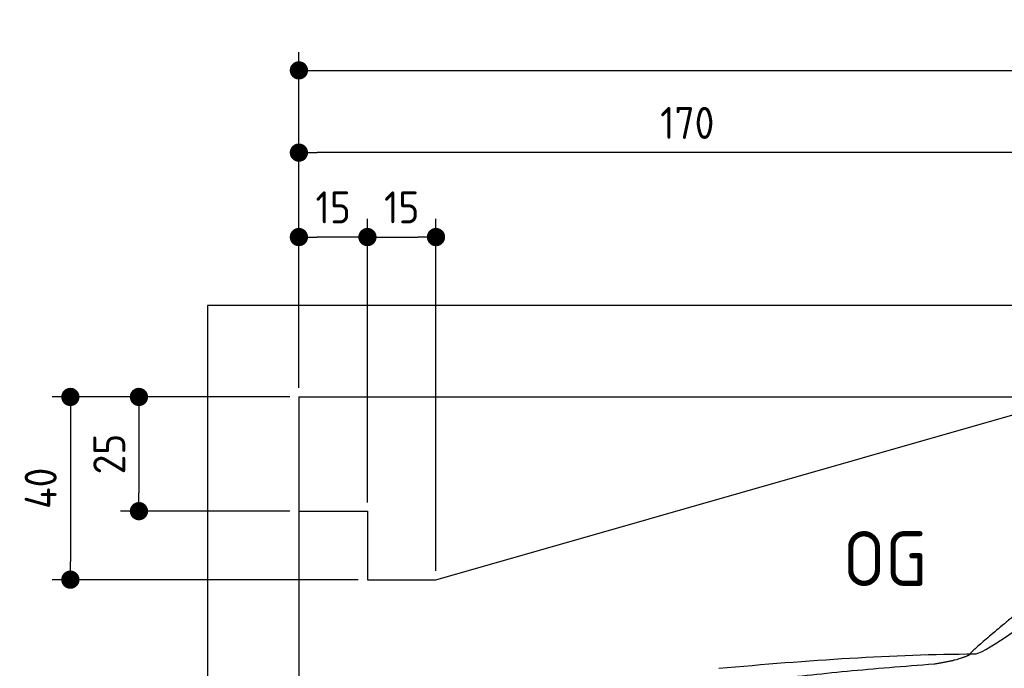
# Model space of a CAD drawing. Header units: millimetres. Extents: x -411 to 6777, y 0 to 6677.
# Tile 3 of 6: x -411 to 1744, y 5257 to 6677. Entities that reach past the tile are written whole.
import ezdxf

# ---------------------------------------------------------------- set-up
doc = ezdxf.new("R2010")
doc.units = ezdxf.units.MM
doc.layers.add('4', color=3, linetype='Continuous')
for name, color, linetype, lineweight in [('car', 10, 'Continuous', 25), ('Freiraum', 7, 'Continuous', 25), ('Gebäude', 7, 'Continuous', 25)]:
    doc.layers.add(name, color=color, linetype=linetype, lineweight=lineweight)
doc.styles.get("Standard").update_dxf_attribs({"font": 'ISOCP.SHX'})
doc.dimstyles.new('GEN-ISO', dxfattribs={"dimscale": 20, "dimtxt": 3.5, "dimasz": 2, "dimexe": 2, "dimexo": 1, "dimgap": 1.5, "dimtad": 1, "dimdec": 1, "dimlfac": 0.1, "dimdsep": 46, "dimtxsty": 'STANDARD', "dimblk": 'PUNKT', "dimcen": 2, "dimclrd": 256, "dimclre": 256, "dimclrt": 2, "dimadec": 0, "dimazin": 0, "dimtp": 0.1, "dimtm": 0.1, "dimtfac": 0.71, "dimtdec": 1, "dimtmove": 2, "dimatfit": 3, "dimldrblk": 'PUNKT', "dimfxl": 2, "dimtolj": 1, "dimarcsym": 0})

# ---------------------------------------------------------------- blocks, each defined once
blk = doc.blocks.new('PUNKT')
at = {"layer": '4', "color": 0, "linetype": 'ByBlock'}
blk.add_line((-0.5, 0), (-1, 0), dxfattribs=at)
at = {"layer": '4', "color": 0, "linetype": 'ByBlock', "const_width": 0.5}
blk.add_lwpolyline([(-0.25, 0, 1), (0.25, 0, 1)], format="xyb", close=True, dxfattribs=at)
blk = doc.blocks.new('*D210')
at = {"layer": '4', "lineweight": -2, "transparency": 16777216}
for p, q in [((200, 5870.9), (200, 6605.8)), ((5700, 6070.9), (5700, 6605.8)), ((240, 6565.8), (5660, 6565.8))]:
    blk.add_line(p, q, dxfattribs=at)
at = {"layer": 'Defpoints', "color": 0, "transparency": 16777216}
for p in [(5700, 6565.8), (5700, 6050.9), (200, 5850.9)]:
    blk.add_point(p, dxfattribs=at)
at = {"layer": '4', "lineweight": -2, "transparency": 16777216, "xscale": 40, "yscale": 40, "zscale": 40, "rotation": 180}
blk.add_blockref('PUNKT', (200, 6565.8), dxfattribs=at)
at = {"layer": '4', "lineweight": -2, "transparency": 16777216, "xscale": 40, "yscale": 40, "zscale": 40}
blk.add_blockref('PUNKT', (5700, 6565.8), dxfattribs=at)
at = {"layer": '4', "color": 2, "transparency": 16777216, "insert": (2950, 6630.8), "char_height": 70, "attachment_point": 5}
blk.add_mtext('550', dxfattribs=at)
blk = doc.blocks.new('Car')
at = {"layer": 'car'}
for points, degree in [([(1629.6, 5303.6), (1665.3, 5300.2), (1965.2, 5551.8), (2142.7, 5662.4)], 3), ([(1925.6, 5557.4), (1845, 5496.2), (1743.4, 5411.8), (1615, 5305.4), (1621, 5303.5)], 4), ([(1070.6, 5266.9), (1266.8, 5286.6), (1451.9, 5301.4), (1629.6, 5303.6)], 3), ([(1541.9, 5281), (1595, 5289.3), (1620.7, 5302.5)], 2), ([(729.5, 5145.1), (965.3, 5233.8), (1541.9, 5281)], 2)]:
    blk.add_open_spline(points, degree=degree, dxfattribs=at)
blk = doc.blocks.new('_Dot')
at = {"color": 0, "linetype": 'ByBlock', "lineweight": -2}
blk.add_line((-0.5, 0), (-1, 0), dxfattribs=at)
at = {"color": 0, "linetype": 'ByBlock', "const_width": 0.5}
blk.add_lwpolyline([(-0.25, 0, 1), (0.25, 0, 1)], format="xyb", close=True, dxfattribs=at)
blk = doc.blocks.new('*D216')
at = {"layer": '4', "lineweight": -2, "transparency": 16777216}
for p, q in [((200, 5870.9), (200, 6425.7)), ((1899.7, 5870.8), (1899.7, 6425.7)), ((1859.7, 6385.7), (240, 6385.7))]:
    blk.add_line(p, q, dxfattribs=at)
at = {"layer": 'Defpoints', "color": 0, "transparency": 16777216}
for p in [(200, 6385.7), (200, 5850.9), (1899.7, 5850.8)]:
    blk.add_point(p, dxfattribs=at)
at = {"layer": '4', "lineweight": -2, "transparency": 16777216, "xscale": 40, "yscale": 40, "zscale": 40, "rotation": 180}
blk.add_blockref('_Dot', (200, 6385.7), dxfattribs=at)
at = {"layer": '4', "lineweight": -2, "transparency": 16777216, "xscale": 40, "yscale": 40, "zscale": 40}
blk.add_blockref('_Dot', (1899.7, 6385.7), dxfattribs=at)
at = {"layer": '4', "color": 2, "transparency": 16777216, "insert": (1049.8, 6450.7), "char_height": 70, "attachment_point": 5}
blk.add_mtext('170', dxfattribs=at)
blk = doc.blocks.new('*D217')
at = {"layer": '4', "lineweight": -2, "transparency": 16777216}
for p, q in [((200, 5870.9), (200, 6240.9)), ((350, 5620.9), (350, 6240.9)), ((310, 6200.9), (240, 6200.9))]:
    blk.add_line(p, q, dxfattribs=at)
at = {"layer": 'Defpoints', "color": 0, "transparency": 16777216}
for p in [(200, 6200.9), (200, 5850.9), (350, 5600.9)]:
    blk.add_point(p, dxfattribs=at)
at = {"layer": '4', "lineweight": -2, "transparency": 16777216, "xscale": 40, "yscale": 40, "zscale": 40, "rotation": 180}
blk.add_blockref('_Dot', (200, 6200.9), dxfattribs=at)
at = {"layer": '4', "lineweight": -2, "transparency": 16777216, "xscale": 40, "yscale": 40, "zscale": 40}
blk.add_blockref('_Dot', (350, 6200.9), dxfattribs=at)
at = {"layer": '4', "color": 2, "transparency": 16777216, "insert": (275, 6265.9), "char_height": 70, "attachment_point": 5}
blk.add_mtext('15', dxfattribs=at)
blk = doc.blocks.new('*D218')
at = {"layer": '4', "lineweight": -2, "transparency": 16777216}
for p, q in [((180, 5850.9), (-340, 5850.9)), ((-300, 5810.9), (-300, 5490.9)), ((330, 5450.9), (-340, 5450.9))]:
    blk.add_line(p, q, dxfattribs=at)
at = {"layer": 'Defpoints', "color": 0, "transparency": 16777216}
for p in [(200, 5850.9), (-300, 5450.9), (350, 5450.9)]:
    blk.add_point(p, dxfattribs=at)
at = {"layer": '4', "lineweight": -2, "transparency": 16777216, "xscale": 40, "yscale": 40, "zscale": 40}
for p, rotation in [((-300, 5850.9), 90), ((-300, 5450.9), 270)]:
    blk.add_blockref('_Dot', p, dxfattribs=dict(at, rotation=rotation))
at = {"layer": '4', "color": 2, "transparency": 16777216, "insert": (-365, 5650.9), "char_height": 70, "attachment_point": 5, "rotation": 90}
blk.add_mtext('40', dxfattribs=at)
blk = doc.blocks.new('*D219')
at = {"layer": '4', "lineweight": -2, "transparency": 16777216}
for p, q in [((180, 5850.9), (-190, 5850.9)), ((-150, 5810.9), (-150, 5640.9)), ((180, 5600.9), (-190, 5600.9))]:
    blk.add_line(p, q, dxfattribs=at)
at = {"layer": 'Defpoints', "color": 0, "transparency": 16777216}
for p in [(200, 5850.9), (-150, 5600.9), (200, 5600.9)]:
    blk.add_point(p, dxfattribs=at)
at = {"layer": '4', "lineweight": -2, "transparency": 16777216, "xscale": 40, "yscale": 40, "zscale": 40}
for p, rotation in [((-150, 5850.9), 90), ((-150, 5600.9), 270)]:
    blk.add_blockref('_Dot', p, dxfattribs=dict(at, rotation=rotation))
at = {"layer": '4', "color": 2, "transparency": 16777216, "insert": (-215, 5725.9), "char_height": 70, "attachment_point": 5, "rotation": 90}
blk.add_mtext('25', dxfattribs=at)
blk = doc.blocks.new('*D220')
at = {"layer": '4', "lineweight": -2, "transparency": 16777216}
for p, q in [((350, 5620), (350, 6240.9)), ((500, 5470), (500, 6240.9)), ((390, 6200.9), (460, 6200.9))]:
    blk.add_line(p, q, dxfattribs=at)
at = {"layer": 'Defpoints', "color": 0, "transparency": 16777216}
for p in [(500, 6200.9), (350, 5600), (500, 5450)]:
    blk.add_point(p, dxfattribs=at)
at = {"layer": '4', "lineweight": -2, "transparency": 16777216, "xscale": 40, "yscale": 40, "zscale": 40, "rotation": 180}
blk.add_blockref('_Dot', (350, 6200.9), dxfattribs=at)
at = {"layer": '4', "lineweight": -2, "transparency": 16777216, "xscale": 40, "yscale": 40, "zscale": 40}
blk.add_blockref('_Dot', (500, 6200.9), dxfattribs=at)
at = {"layer": '4', "color": 2, "transparency": 16777216, "insert": (425, 6265.9), "char_height": 70, "attachment_point": 5}
blk.add_mtext('15', dxfattribs=at)
blk = doc.blocks.new('Gebäude_365_GT200')
at = {"layer": 'Freiraum'}
blk.add_lwpolyline([(200, 5600.9), (350, 5600.9), (350, 5450.9), (499.8, 5450.9), (1900, 5850.9)], dxfattribs=at)
at = {"layer": 'Gebäude'}
for p, q in [((5900, 6050.8), (0, 6050.8)), ((0, 6050.8), (0, 0)), ((200, 5850.9), (5700, 5850.9)), ((200, 5850.9), (200, 200))]:
    blk.add_line(p, q, dxfattribs=at)

msp = doc.modelspace()

# ---------------------------------------------------------------- block references
at = {"layer": 'car', "rotation": 359.4752422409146}
msp.add_blockref('Car', (0, 0), dxfattribs=at)
at = {"layer": 'Gebäude', "linetype": 'Continuous'}
msp.add_blockref('Gebäude_365_GT200', (0, 0), dxfattribs=at)

# ---------------------------------------------------------------- texts
msp.add_text('OG', height=120).set_placement((1390.46, 5437))

# ---------------------------------------------------------------- dimensions: what is measured, and where the dimension line sits
at = {"layer": '4'}
for base, p1, p2, override, picture, middle in [((5700, 6565.8), (200, 5850.88), (5700, 6050.88), {"dimtdec": 3, "dimtolj": 0}, '*D210', (2950, 6630.8)), ((200, 6385.7), (1899.68, 5850.79), (200, 5850.88), {"dimblk1": 'Dot', "dimblk2": 'Dot', "dimsah": 1, "dimtdec": 3, "dimtolj": 0}, '*D216', (1049.84, 6450.7)), ((200, 6200.88), (350, 5600.88), (200, 5850.88), {"dimblk1": 'Dot', "dimblk2": 'Dot', "dimsah": 1, "dimtdec": 3, "dimtolj": 0}, '*D217', (275, 6265.88)), ((500, 6200.88), (350, 5600), (500, 5450), {"dimblk1": 'Dot', "dimblk2": 'Dot', "dimsah": 1, "dimtdec": 3, "dimtolj": 0}, '*D220', (425, 6265.88))]:
    dim = msp.add_linear_dim(base=base, p1=p1, p2=p2, dimstyle='GEN-ISO', override=override, dxfattribs=at)
    dim.commit()
    dim.dimension.update_dxf_attribs({"geometry": picture, "text_midpoint": middle})
for base, p2, picture, middle in [((-300, 5450.88), (350, 5450.88), '*D218', (-365, 5650.88)), ((-150, 5600.88), (200, 5600.88), '*D219', (-215.01, 5725.88))]:
    dim = msp.add_linear_dim(base=base, p1=(200, 5850.88), p2=p2, angle=90, dimstyle='GEN-ISO', override={"dimblk1": 'Dot', "dimblk2": 'Dot', "dimsah": 1, "dimtdec": 3, "dimtolj": 0}, dxfattribs=at)
    dim.commit()
    dim.dimension.update_dxf_attribs({"geometry": picture, "text_midpoint": middle})

doc.saveas('drawing.dxf')
